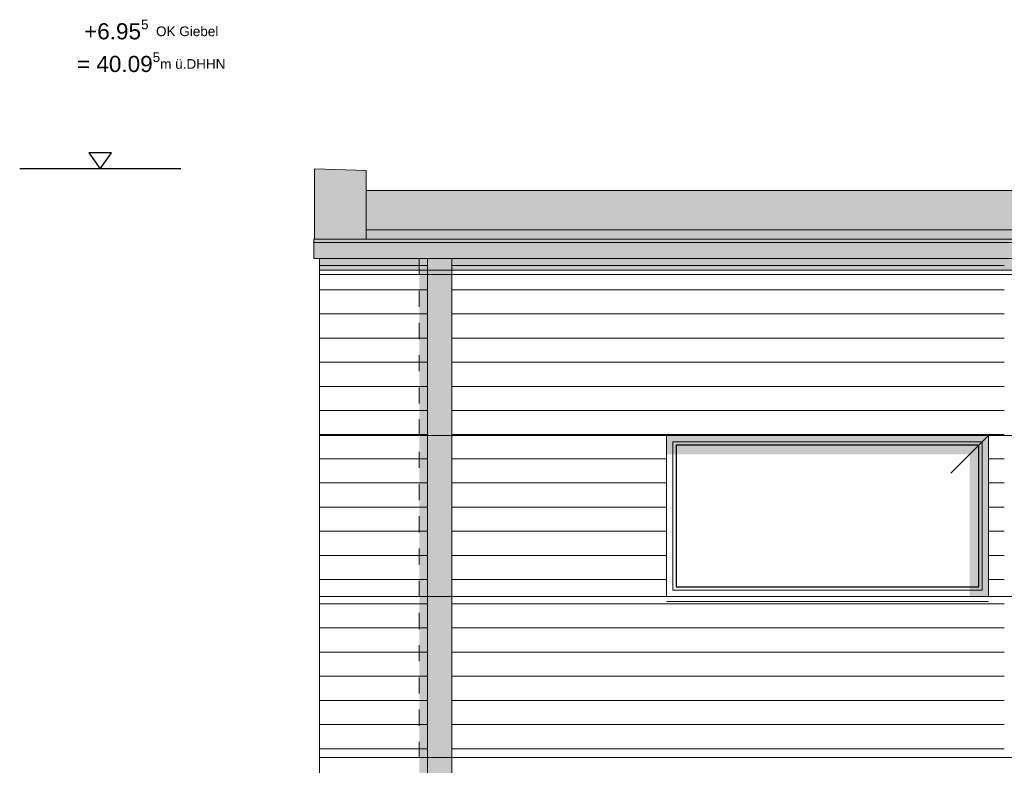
# Model space of a CAD drawing. Header units: metres. Extents: x 1169 to 1496, y -112 to 50.
# Tile 202 of 256: x 1385.09 to 1391.2, y 34.43 to 39.06. Entities that reach past the tile are written whole.
import ezdxf

# ---------------------------------------------------------------- set-up
doc = ezdxf.new("R2010")
doc.units = ezdxf.units.M
doc.header["$XCLIPFRAME"] = 2
doc.linetypes.add('AUSGEZOGEN', pattern=[0])
doc.linetypes.add('PUNKT2_S9', pattern=[0.0015, 0, -0.0015])
for name, color, linetype, lineweight in [('XR$2$Ansicht', 1, 'AUSGEZOGEN', 50), ('XR$2$Filling', 4, 'AUSGEZOGEN', 13), ('XR$2$Maßlinie 1_50', 7, 'AUSGEZOGEN', 25), ('XR$2$STANDARD_1', 7, 'AUSGEZOGEN', 25), ('XR$2$Text 1_100', 3, 'AUSGEZOGEN', 18), ('XR$3$Design', 4, 'AUSGEZOGEN', 13), ('XR$3$Filling', 4, 'AUSGEZOGEN', 13), ('XR$3$Muster', 4, 'AUSGEZOGEN', 13), ('XR$3$STANDARD_1', 7, 'AUSGEZOGEN', 25), ('XR$4$Ansicht', 1, 'AUSGEZOGEN', 50), ('XR$4$Muster', 4, 'AUSGEZOGEN', 13)]:
    doc.layers.add(name, color=color, linetype=linetype, lineweight=lineweight)
doc.styles.add('ARIAL', font='arial.ttf')
picture_1 = doc.add_image_def('image1.tif', size_in_pixel=(512, 512))

# ---------------------------------------------------------------- blocks, each defined once
blk = doc.blocks.new('NSY144')
at = {"color": 0, "linetype": 'ByBlock', "lineweight": -2}
for p, q in [((0.035, 0.05), (-0.035, 0.05)), ((-0.035, 0.05), (0, 0)), ((0, 0), (0.035, 0.05))]:
    blk.add_line(p, q, dxfattribs=at)
blk = doc.blocks.new('MUSTER_1')
at = {"layer": 'XR$2$Filling', "color": 52, "linetype": 'AUSGEZOGEN', "lineweight": 13, "transparency": 33554687}
for p, q in [((1386.9478, 37.53), (1387, 37.53)), ((1387.0001, 37.53), (1387.1, 37.53)), ((1387.1001, 37.53), (1387.2, 37.53)), ((1387.2001, 37.53), (1387.3, 37.53)), ((1387.3001, 37.53), (1387.4, 37.53)), ((1387.4001, 37.53), (1387.5, 37.53)), ((1387.5001, 37.53), (1387.6, 37.53)), ((1387.6001, 37.53), (1387.6193, 37.53)), ((1387.7693, 37.53), (1387.8, 37.53)), ((1387.8001, 37.53), (1387.9, 37.53)), ((1387.9001, 37.53), (1388, 37.53)), ((1388.0001, 37.53), (1388.1, 37.53)), ((1388.1001, 37.53), (1388.2, 37.53)), ((1388.2001, 37.53), (1388.3, 37.53)), ((1388.3001, 37.53), (1388.4, 37.53)), ((1388.4001, 37.53), (1388.5, 37.53)), ((1388.5001, 37.53), (1388.6, 37.53)), ((1388.6001, 37.53), (1388.7, 37.53)), ((1388.7001, 37.53), (1388.8, 37.53)), ((1388.8001, 37.53), (1388.9, 37.53)), ((1388.9001, 37.53), (1389, 37.53)), ((1389.0001, 37.53), (1389.1, 37.53)), ((1389.1001, 37.53), (1389.2, 37.53)), ((1389.2001, 37.53), (1389.3, 37.53)), ((1389.3001, 37.53), (1389.4, 37.53)), ((1389.4001, 37.53), (1389.5, 37.53)), ((1389.5001, 37.53), (1389.6, 37.53)), ((1389.6001, 37.53), (1389.7, 37.53)), ((1389.7001, 37.53), (1389.8, 37.53)), ((1389.8001, 37.53), (1389.9, 37.53)), ((1389.9001, 37.53), (1390, 37.53)), ((1390.0001, 37.53), (1390.1, 37.53)), ((1390.1001, 37.53), (1390.2, 37.53)), ((1390.2001, 37.53), (1390.3, 37.53)), ((1390.3001, 37.53), (1390.4, 37.53)), ((1390.4001, 37.53), (1390.5, 37.53)), ((1390.5001, 37.53), (1390.6, 37.53)), ((1390.6001, 37.53), (1390.7, 37.53)), ((1390.7001, 37.53), (1390.8, 37.53)), ((1390.8001, 37.53), (1390.9, 37.53)), ((1390.9001, 37.53), (1391, 37.53)), ((1391.0001, 37.53), (1391.1, 37.53)), ((1391.1001, 37.53), (1391.2, 37.53)), ((1386.9478, 37.38), (1387, 37.38)), ((1387.0001, 37.38), (1387.1, 37.38)), ((1387.1001, 37.38), (1387.2, 37.38)), ((1387.2001, 37.38), (1387.3, 37.38)), ((1387.3001, 37.38), (1387.4, 37.38)), ((1387.4001, 37.38), (1387.5, 37.38)), ((1387.5001, 37.38), (1387.6, 37.38)), ((1387.6001, 37.38), (1387.6193, 37.38)), ((1387.7693, 37.38), (1387.8, 37.38)), ((1387.8001, 37.38), (1387.9, 37.38)), ((1387.9001, 37.38), (1388, 37.38)), ((1388.1001, 37.38), (1388.2, 37.38)), ((1388.2001, 37.38), (1388.3, 37.38)), ((1388.3001, 37.38), (1388.4, 37.38)), ((1388.4001, 37.38), (1388.5, 37.38)), ((1388.5001, 37.38), (1388.6, 37.38)), ((1388.6001, 37.38), (1388.7, 37.38)), ((1388.7001, 37.38), (1388.8, 37.38)), ((1388.8001, 37.38), (1388.9, 37.38)), ((1388.9001, 37.38), (1389, 37.38)), ((1389.0001, 37.38), (1389.1, 37.38)), ((1389.1001, 37.38), (1389.2, 37.38)), ((1389.2001, 37.38), (1389.3, 37.38)), ((1389.3001, 37.38), (1389.4, 37.38)), ((1389.4001, 37.38), (1389.5, 37.38)), ((1389.5001, 37.38), (1389.6, 37.38)), ((1389.6001, 37.38), (1389.7, 37.38)), ((1389.7001, 37.38), (1389.8, 37.38)), ((1389.8001, 37.38), (1389.9, 37.38)), ((1389.9001, 37.38), (1390, 37.38)), ((1390.0001, 37.38), (1390.1, 37.38)), ((1390.1001, 37.38), (1390.2, 37.38)), ((1390.2001, 37.38), (1390.3, 37.38)), ((1390.3001, 37.38), (1390.4, 37.38)), ((1390.4001, 37.38), (1390.5, 37.38)), ((1390.5001, 37.38), (1390.6, 37.38)), ((1390.6001, 37.38), (1390.7, 37.38)), ((1390.7001, 37.38), (1390.8, 37.38)), ((1390.8001, 37.38), (1390.9, 37.38)), ((1390.9001, 37.38), (1391, 37.38)), ((1391.0001, 37.38), (1391.1, 37.38)), ((1391.1001, 37.38), (1391.2, 37.38)), ((1386.9478, 37.23), (1387, 37.23)), ((1387.0001, 37.23), (1387.1, 37.23)), ((1387.1001, 37.23), (1387.2, 37.23)), ((1387.2001, 37.23), (1387.3, 37.23)), ((1387.3001, 37.23), (1387.4, 37.23)), ((1387.4001, 37.23), (1387.5, 37.23)), ((1387.5001, 37.23), (1387.6, 37.23)), ((1387.6001, 37.23), (1387.6193, 37.23)), ((1387.7693, 37.23), (1387.8, 37.23)), ((1387.8001, 37.23), (1387.9, 37.23)), ((1387.9001, 37.23), (1388, 37.23)), ((1388.0001, 37.23), (1388.1, 37.23)), ((1388.1001, 37.23), (1388.2, 37.23)), ((1388.2001, 37.23), (1388.3, 37.23)), ((1388.3001, 37.23), (1388.4, 37.23)), ((1388.5001, 37.23), (1388.6, 37.23)), ((1388.6001, 37.23), (1388.7, 37.23)), ((1388.7001, 37.23), (1388.8, 37.23)), ((1388.8001, 37.23), (1388.9, 37.23)), ((1388.9001, 37.23), (1389, 37.23)), ((1389.0001, 37.23), (1389.1, 37.23)), ((1389.1001, 37.23), (1389.2, 37.23)), ((1389.2001, 37.23), (1389.3, 37.23)), ((1389.3001, 37.23), (1389.4, 37.23)), ((1389.4001, 37.23), (1389.5, 37.23)), ((1389.5001, 37.23), (1389.6, 37.23)), ((1389.6001, 37.23), (1389.7, 37.23)), ((1389.7001, 37.23), (1389.8, 37.23)), ((1389.8001, 37.23), (1389.9, 37.23)), ((1389.9001, 37.23), (1390, 37.23)), ((1390.0001, 37.23), (1390.1, 37.23)), ((1390.1001, 37.23), (1390.2, 37.23)), ((1390.2001, 37.23), (1390.3, 37.23)), ((1390.3001, 37.23), (1390.4, 37.23)), ((1390.4001, 37.23), (1390.5, 37.23)), ((1390.5001, 37.23), (1390.6, 37.23)), ((1390.6001, 37.23), (1390.7, 37.23)), ((1390.7001, 37.23), (1390.8, 37.23)), ((1390.8001, 37.23), (1390.9, 37.23)), ((1390.9001, 37.23), (1391, 37.23)), ((1391.0001, 37.23), (1391.1, 37.23)), ((1391.1001, 37.23), (1391.2, 37.23)), ((1386.9478, 37.08), (1387, 37.08)), ((1387.0001, 37.08), (1387.1, 37.08)), ((1387.1001, 37.08), (1387.2, 37.08)), ((1387.2001, 37.08), (1387.3, 37.08)), ((1387.3001, 37.08), (1387.4, 37.08)), ((1387.4001, 37.08), (1387.5, 37.08)), ((1387.5001, 37.08), (1387.6, 37.08)), ((1387.6001, 37.08), (1387.6193, 37.08)), ((1387.7693, 37.08), (1387.8, 37.08)), ((1387.8001, 37.08), (1387.9, 37.08)), ((1387.9001, 37.08), (1388, 37.08)), ((1388.0001, 37.08), (1388.1, 37.08)), ((1388.1001, 37.08), (1388.2, 37.08)), ((1388.2001, 37.08), (1388.3, 37.08)), ((1388.3001, 37.08), (1388.4, 37.08)), ((1388.4001, 37.08), (1388.5, 37.08)), ((1388.5001, 37.08), (1388.6, 37.08)), ((1388.6001, 37.08), (1388.7, 37.08)), ((1388.9001, 37.08), (1389, 37.08)), ((1389.0001, 37.08), (1389.1, 37.08)), ((1389.1001, 37.08), (1389.2, 37.08)), ((1389.2001, 37.08), (1389.3, 37.08)), ((1389.3001, 37.08), (1389.4, 37.08)), ((1389.4001, 37.08), (1389.5, 37.08)), ((1389.5001, 37.08), (1389.6, 37.08)), ((1389.6001, 37.08), (1389.7, 37.08)), ((1389.7001, 37.08), (1389.8, 37.08)), ((1389.8001, 37.08), (1389.9, 37.08)), ((1389.9001, 37.08), (1390, 37.08)), ((1390.0001, 37.08), (1390.1, 37.08)), ((1390.1001, 37.08), (1390.2, 37.08)), ((1390.2001, 37.08), (1390.3, 37.08)), ((1390.3001, 37.08), (1390.4, 37.08)), ((1390.4001, 37.08), (1390.5, 37.08)), ((1390.5001, 37.08), (1390.6, 37.08)), ((1390.6001, 37.08), (1390.7, 37.08)), ((1390.7001, 37.08), (1390.8, 37.08)), ((1390.8001, 37.08), (1390.9, 37.08)), ((1390.9001, 37.08), (1391, 37.08)), ((1391.0001, 37.08), (1391.1, 37.08)), ((1391.1001, 37.08), (1391.2, 37.08)), ((1386.9478, 36.93), (1387, 36.93)), ((1387.0001, 36.93), (1387.1, 36.93)), ((1387.1001, 36.93), (1387.2, 36.93)), ((1387.2001, 36.93), (1387.3, 36.93)), ((1387.3001, 36.93), (1387.4, 36.93)), ((1387.4001, 36.93), (1387.5, 36.93)), ((1387.5001, 36.93), (1387.6, 36.93)), ((1387.6001, 36.93), (1387.6193, 36.93)), ((1387.7693, 36.93), (1387.8, 36.93)), ((1387.8001, 36.93), (1387.9, 36.93)), ((1387.9001, 36.93), (1388, 36.93)), ((1388.0001, 36.93), (1388.1, 36.93)), ((1388.1001, 36.93), (1388.2, 36.93)), ((1388.2001, 36.93), (1388.3, 36.93)), ((1388.3001, 36.93), (1388.4, 36.93)), ((1388.4001, 36.93), (1388.5, 36.93)), ((1388.5001, 36.93), (1388.6, 36.93)), ((1388.6001, 36.93), (1388.7, 36.93)), ((1388.7001, 36.93), (1388.8, 36.93)), ((1388.8001, 36.93), (1388.9, 36.93)), ((1388.9001, 36.93), (1389, 36.93)), ((1389.2001, 36.93), (1389.3, 36.93)), ((1389.3001, 36.93), (1389.4, 36.93)), ((1389.4001, 36.93), (1389.5, 36.93)), ((1389.5001, 36.93), (1389.6, 36.93)), ((1389.6001, 36.93), (1389.7, 36.93)), ((1389.7001, 36.93), (1389.8, 36.93)), ((1389.8001, 36.93), (1389.9, 36.93)), ((1389.9001, 36.93), (1390, 36.93)), ((1390.0001, 36.93), (1390.1, 36.93)), ((1390.1001, 36.93), (1390.2, 36.93)), ((1390.2001, 36.93), (1390.3, 36.93)), ((1390.3001, 36.93), (1390.4, 36.93)), ((1390.4001, 36.93), (1390.5, 36.93)), ((1390.5001, 36.93), (1390.6, 36.93)), ((1390.6001, 36.93), (1390.7, 36.93)), ((1390.7001, 36.93), (1390.8, 36.93)), ((1390.8001, 36.93), (1390.9, 36.93)), ((1390.9001, 36.93), (1391, 36.93)), ((1391.0001, 36.93), (1391.1, 36.93)), ((1391.1001, 36.93), (1391.2, 36.93)), ((1386.9478, 36.78), (1387, 36.78)), ((1387.0001, 36.78), (1387.1, 36.78)), ((1387.1001, 36.78), (1387.2, 36.78)), ((1387.2001, 36.78), (1387.3, 36.78)), ((1387.3001, 36.78), (1387.4, 36.78)), ((1387.4001, 36.78), (1387.5, 36.78)), ((1387.5001, 36.78), (1387.6, 36.78)), ((1387.6001, 36.78), (1387.6193, 36.78)), ((1387.7693, 36.78), (1387.8, 36.78)), ((1387.8001, 36.78), (1387.9, 36.78)), ((1387.9001, 36.78), (1388, 36.78)), ((1388.0001, 36.78), (1388.1, 36.78)), ((1388.1001, 36.78), (1388.2, 36.78)), ((1388.2001, 36.78), (1388.3, 36.78)), ((1388.3001, 36.78), (1388.4, 36.78)), ((1388.4001, 36.78), (1388.5, 36.78)), ((1388.5001, 36.78), (1388.6, 36.78)), ((1388.6001, 36.78), (1388.7, 36.78)), ((1388.7001, 36.78), (1388.8, 36.78)), ((1388.8001, 36.78), (1388.9, 36.78)), ((1388.9001, 36.78), (1389, 36.78)), ((1389.0001, 36.78), (1389.1, 36.78)), ((1389.1001, 36.78), (1389.2, 36.78)), ((1389.2001, 36.78), (1389.3, 36.78)), ((1389.3001, 36.78), (1389.4, 36.78)), ((1389.6001, 36.78), (1389.7, 36.78)), ((1389.7001, 36.78), (1389.8, 36.78)), ((1389.8001, 36.78), (1389.9, 36.78)), ((1389.9001, 36.78), (1390, 36.78)), ((1390.0001, 36.78), (1390.1, 36.78)), ((1390.1001, 36.78), (1390.2, 36.78)), ((1390.2001, 36.78), (1390.3, 36.78)), ((1390.3001, 36.78), (1390.4, 36.78)), ((1390.4001, 36.78), (1390.5, 36.78)), ((1390.5001, 36.78), (1390.6, 36.78)), ((1390.6001, 36.78), (1390.7, 36.78)), ((1390.7001, 36.78), (1390.8, 36.78)), ((1390.8001, 36.78), (1390.9, 36.78)), ((1390.9001, 36.78), (1391, 36.78)), ((1391.0001, 36.78), (1391.1, 36.78)), ((1391.1001, 36.78), (1391.2, 36.78)), ((1386.9478, 36.63), (1387, 36.63)), ((1387.0001, 36.63), (1387.1, 36.63)), ((1387.1001, 36.63), (1387.2, 36.63)), ((1387.2001, 36.63), (1387.3, 36.63)), ((1387.3001, 36.63), (1387.4, 36.63)), ((1387.4001, 36.63), (1387.5, 36.63)), ((1387.5001, 36.63), (1387.6, 36.63)), ((1387.6001, 36.63), (1387.6193, 36.63)), ((1387.7693, 36.63), (1387.8, 36.63)), ((1387.8001, 36.63), (1387.9, 36.63)), ((1387.9001, 36.63), (1388, 36.63)), ((1388.0001, 36.63), (1388.1, 36.63)), ((1388.1001, 36.63), (1388.2, 36.63)), ((1388.2001, 36.63), (1388.3, 36.63)), ((1388.3001, 36.63), (1388.4, 36.63)), ((1388.4001, 36.63), (1388.5, 36.63)), ((1388.5001, 36.63), (1388.6, 36.63)), ((1388.6001, 36.63), (1388.7, 36.63)), ((1388.7001, 36.63), (1388.8, 36.63)), ((1388.8001, 36.63), (1388.9, 36.63)), ((1388.9001, 36.63), (1389, 36.63)), ((1389.0001, 36.63), (1389.1, 36.63)), ((1389.1001, 36.63), (1389.2, 36.63)), ((1389.2001, 36.63), (1389.3, 36.63)), ((1389.3001, 36.63), (1389.4, 36.63)), ((1389.4001, 36.63), (1389.5, 36.63)), ((1389.5001, 36.63), (1389.6, 36.63)), ((1389.6001, 36.63), (1389.7, 36.63)), ((1389.9001, 36.63), (1390, 36.63)), ((1390.0001, 36.63), (1390.1, 36.63)), ((1390.1001, 36.63), (1390.2, 36.63)), ((1390.2001, 36.63), (1390.3, 36.63)), ((1390.3001, 36.63), (1390.4, 36.63)), ((1390.4001, 36.63), (1390.5, 36.63)), ((1390.5001, 36.63), (1390.6, 36.63)), ((1390.6001, 36.63), (1390.7, 36.63)), ((1390.7001, 36.63), (1390.8, 36.63)), ((1390.8001, 36.63), (1390.9, 36.63)), ((1390.9001, 36.63), (1391, 36.63)), ((1391.0001, 36.63), (1391.1, 36.63)), ((1391.1001, 36.63), (1391.2, 36.63)), ((1386.9478, 36.48), (1387, 36.48)), ((1387.0001, 36.48), (1387.1, 36.48)), ((1387.1001, 36.48), (1387.2, 36.48)), ((1387.2001, 36.48), (1387.3, 36.48)), ((1387.3001, 36.48), (1387.4, 36.48)), ((1387.4001, 36.48), (1387.5, 36.48)), ((1387.5001, 36.48), (1387.6, 36.48)), ((1387.6001, 36.48), (1387.6193, 36.48)), ((1387.7693, 36.48), (1387.8, 36.48)), ((1387.8001, 36.48), (1387.9, 36.48)), ((1387.9001, 36.48), (1388, 36.48)), ((1388.0001, 36.48), (1388.1, 36.48)), ((1388.1001, 36.48), (1388.2, 36.48)), ((1388.2001, 36.48), (1388.3, 36.48)), ((1388.3001, 36.48), (1388.4, 36.48)), ((1388.4001, 36.48), (1388.5, 36.48)), ((1388.5001, 36.48), (1388.6, 36.48)), ((1388.6001, 36.48), (1388.7, 36.48)), ((1388.7001, 36.48), (1388.8, 36.48)), ((1388.8001, 36.48), (1388.9, 36.48)), ((1388.9001, 36.48), (1389, 36.48)), ((1389.0001, 36.48), (1389.1, 36.48)), ((1389.1001, 36.48), (1389.2, 36.48)), ((1389.2001, 36.48), (1389.3, 36.48)), ((1389.3001, 36.48), (1389.4, 36.48)), ((1389.4001, 36.48), (1389.5, 36.48)), ((1389.5001, 36.48), (1389.6, 36.48)), ((1389.6001, 36.48), (1389.7, 36.48)), ((1389.7001, 36.48), (1389.8, 36.48)), ((1389.8001, 36.48), (1389.9, 36.48)), ((1389.9001, 36.48), (1390, 36.48)), ((1390.0001, 36.48), (1390.1, 36.48)), ((1390.3001, 36.48), (1390.4, 36.48)), ((1390.4001, 36.48), (1390.5, 36.48)), ((1390.5001, 36.48), (1390.6, 36.48)), ((1390.6001, 36.48), (1390.7, 36.48)), ((1390.7001, 36.48), (1390.8, 36.48)), ((1390.8001, 36.48), (1390.9, 36.48)), ((1390.9001, 36.48), (1391, 36.48)), ((1391.0001, 36.48), (1391.1, 36.48)), ((1391.1001, 36.48), (1391.2, 36.48)), ((1386.9478, 36.33), (1387, 36.33)), ((1387.0001, 36.33), (1387.1, 36.33)), ((1387.1001, 36.33), (1387.2, 36.33)), ((1387.2001, 36.33), (1387.3, 36.33)), ((1387.3001, 36.33), (1387.4, 36.33)), ((1387.4001, 36.33), (1387.5, 36.33)), ((1387.5001, 36.33), (1387.6, 36.33)), ((1387.6001, 36.33), (1387.6193, 36.33)), ((1387.7693, 36.33), (1387.8, 36.33)), ((1387.8001, 36.33), (1387.9, 36.33)), ((1387.9001, 36.33), (1388, 36.33)), ((1388.0001, 36.33), (1388.1, 36.33)), ((1388.1001, 36.33), (1388.2, 36.33)), ((1388.2001, 36.33), (1388.3, 36.33)), ((1388.3001, 36.33), (1388.4, 36.33)), ((1388.4001, 36.33), (1388.5, 36.33)), ((1388.5001, 36.33), (1388.6, 36.33)), ((1388.6001, 36.33), (1388.7, 36.33)), ((1388.7001, 36.33), (1388.8, 36.33)), ((1388.8001, 36.33), (1388.9, 36.33)), ((1388.9001, 36.33), (1389, 36.33)), ((1389.0001, 36.33), (1389.1, 36.33)), ((1389.1001, 36.33), (1389.1028, 36.33)), ((1391.1028, 36.33), (1391.2, 36.33)), ((1386.9478, 36.18), (1387, 36.18)), ((1387.0001, 36.18), (1387.1, 36.18)), ((1387.1001, 36.18), (1387.2, 36.18)), ((1387.2001, 36.18), (1387.3, 36.18)), ((1387.3001, 36.18), (1387.4, 36.18)), ((1387.4001, 36.18), (1387.5, 36.18)), ((1387.5001, 36.18), (1387.6, 36.18)), ((1387.6001, 36.18), (1387.6193, 36.18)), ((1387.7693, 36.18), (1387.8, 36.18)), ((1387.8001, 36.18), (1387.9, 36.18)), ((1387.9001, 36.18), (1388, 36.18)), ((1388.0001, 36.18), (1388.1, 36.18)), ((1388.1001, 36.18), (1388.2, 36.18)), ((1388.2001, 36.18), (1388.3, 36.18)), ((1388.3001, 36.18), (1388.4, 36.18)), ((1388.4001, 36.18), (1388.5, 36.18)), ((1388.5001, 36.18), (1388.6, 36.18)), ((1388.6001, 36.18), (1388.7, 36.18)), ((1388.7001, 36.18), (1388.8, 36.18)), ((1388.8001, 36.18), (1388.9, 36.18)), ((1388.9001, 36.18), (1389, 36.18)), ((1389.0001, 36.18), (1389.1, 36.18)), ((1389.1001, 36.18), (1389.1028, 36.18)), ((1391.1028, 36.18), (1391.2, 36.18)), ((1386.9478, 36.03), (1387, 36.03)), ((1387.0001, 36.03), (1387.1, 36.03)), ((1387.1001, 36.03), (1387.2, 36.03)), ((1387.2001, 36.03), (1387.3, 36.03)), ((1387.3001, 36.03), (1387.4, 36.03)), ((1387.4001, 36.03), (1387.5, 36.03)), ((1387.5001, 36.03), (1387.6, 36.03)), ((1387.6001, 36.03), (1387.6193, 36.03)), ((1387.7693, 36.03), (1387.8, 36.03)), ((1387.8001, 36.03), (1387.9, 36.03)), ((1387.9001, 36.03), (1388, 36.03)), ((1388.0001, 36.03), (1388.1, 36.03)), ((1388.1001, 36.03), (1388.2, 36.03)), ((1388.2001, 36.03), (1388.3, 36.03)), ((1388.3001, 36.03), (1388.4, 36.03)), ((1388.4001, 36.03), (1388.5, 36.03)), ((1388.5001, 36.03), (1388.6, 36.03)), ((1388.6001, 36.03), (1388.7, 36.03)), ((1388.7001, 36.03), (1388.8, 36.03)), ((1388.8001, 36.03), (1388.9, 36.03)), ((1388.9001, 36.03), (1389, 36.03)), ((1389.0001, 36.03), (1389.1, 36.03)), ((1389.1001, 36.03), (1389.1028, 36.03)), ((1386.9478, 35.88), (1387, 35.88)), ((1387.0001, 35.88), (1387.1, 35.88)), ((1387.1001, 35.88), (1387.2, 35.88)), ((1387.2001, 35.88), (1387.3, 35.88)), ((1387.3001, 35.88), (1387.4, 35.88)), ((1387.4001, 35.88), (1387.5, 35.88)), ((1387.5001, 35.88), (1387.6, 35.88)), ((1387.6001, 35.88), (1387.6193, 35.88)), ((1387.7693, 35.88), (1387.8, 35.88)), ((1387.8001, 35.88), (1387.9, 35.88)), ((1387.9001, 35.88), (1388, 35.88)), ((1388.0001, 35.88), (1388.1, 35.88)), ((1388.1001, 35.88), (1388.2, 35.88)), ((1388.2001, 35.88), (1388.3, 35.88)), ((1388.3001, 35.88), (1388.4, 35.88)), ((1388.4001, 35.88), (1388.5, 35.88)), ((1388.5001, 35.88), (1388.6, 35.88)), ((1388.6001, 35.88), (1388.7, 35.88)), ((1388.7001, 35.88), (1388.8, 35.88)), ((1388.8001, 35.88), (1388.9, 35.88)), ((1388.9001, 35.88), (1389, 35.88)), ((1389.0001, 35.88), (1389.1, 35.88)), ((1389.1001, 35.88), (1389.1028, 35.88)), ((1391.1028, 35.88), (1391.2, 35.88)), ((1386.9478, 35.73), (1387, 35.73)), ((1387.0001, 35.73), (1387.1, 35.73)), ((1387.1001, 35.73), (1387.2, 35.73)), ((1387.2001, 35.73), (1387.3, 35.73)), ((1387.3001, 35.73), (1387.4, 35.73)), ((1387.4001, 35.73), (1387.5, 35.73)), ((1387.5001, 35.73), (1387.6, 35.73)), ((1387.6001, 35.73), (1387.6193, 35.73)), ((1387.7693, 35.73), (1387.8, 35.73)), ((1387.8001, 35.73), (1387.9, 35.73)), ((1387.9001, 35.73), (1388, 35.73)), ((1388.0001, 35.73), (1388.1, 35.73)), ((1388.1001, 35.73), (1388.2, 35.73)), ((1388.2001, 35.73), (1388.3, 35.73)), ((1388.3001, 35.73), (1388.4, 35.73)), ((1388.4001, 35.73), (1388.5, 35.73)), ((1388.5001, 35.73), (1388.6, 35.73)), ((1388.6001, 35.73), (1388.7, 35.73)), ((1388.7001, 35.73), (1388.8, 35.73)), ((1388.8001, 35.73), (1388.9, 35.73)), ((1388.9001, 35.73), (1389, 35.73)), ((1389.0001, 35.73), (1389.1, 35.73)), ((1389.1001, 35.73), (1389.1028, 35.73)), ((1391.1028, 35.73), (1391.2, 35.73)), ((1386.9478, 35.58), (1387, 35.58)), ((1387.0001, 35.58), (1387.1, 35.58)), ((1387.1001, 35.58), (1387.2, 35.58)), ((1387.2001, 35.58), (1387.3, 35.58)), ((1387.3001, 35.58), (1387.4, 35.58)), ((1387.4001, 35.58), (1387.5, 35.58)), ((1387.5001, 35.58), (1387.6, 35.58)), ((1387.6001, 35.58), (1387.6193, 35.58)), ((1387.7693, 35.58), (1387.8, 35.58)), ((1387.8001, 35.58), (1387.9, 35.58)), ((1387.9001, 35.58), (1388, 35.58)), ((1388.0001, 35.58), (1388.1, 35.58)), ((1388.1001, 35.58), (1388.2, 35.58)), ((1388.2001, 35.58), (1388.3, 35.58)), ((1388.3001, 35.58), (1388.4, 35.58)), ((1388.4001, 35.58), (1388.5, 35.58)), ((1388.5001, 35.58), (1388.6, 35.58)), ((1388.6001, 35.58), (1388.7, 35.58)), ((1388.7001, 35.58), (1388.8, 35.58)), ((1388.8001, 35.58), (1388.9, 35.58)), ((1388.9001, 35.58), (1389, 35.58)), ((1389.0001, 35.58), (1389.1, 35.58)), ((1389.1001, 35.58), (1389.1028, 35.58)), ((1391.1028, 35.58), (1391.2, 35.58)), ((1386.9478, 35.43), (1387, 35.43)), ((1387.0001, 35.43), (1387.1, 35.43)), ((1387.1001, 35.43), (1387.2, 35.43)), ((1387.2001, 35.43), (1387.3, 35.43)), ((1387.3001, 35.43), (1387.4, 35.43)), ((1387.4001, 35.43), (1387.5, 35.43)), ((1387.5001, 35.43), (1387.6, 35.43)), ((1387.6001, 35.43), (1387.6193, 35.43)), ((1387.7693, 35.43), (1387.8, 35.43)), ((1387.8001, 35.43), (1387.9, 35.43)), ((1387.9001, 35.43), (1388, 35.43)), ((1388.0001, 35.43), (1388.1, 35.43)), ((1388.1001, 35.43), (1388.2, 35.43)), ((1388.2001, 35.43), (1388.3, 35.43)), ((1388.3001, 35.43), (1388.4, 35.43)), ((1388.4001, 35.43), (1388.5, 35.43)), ((1388.5001, 35.43), (1388.6, 35.43)), ((1388.6001, 35.43), (1388.7, 35.43)), ((1388.7001, 35.43), (1388.8, 35.43)), ((1388.8001, 35.43), (1388.9, 35.43)), ((1388.9001, 35.43), (1389, 35.43)), ((1389.0001, 35.43), (1389.1, 35.43)), ((1389.1001, 35.43), (1389.2, 35.43)), ((1389.2001, 35.43), (1389.3, 35.43)), ((1389.3001, 35.43), (1389.4, 35.43)), ((1389.4001, 35.43), (1389.5, 35.43)), ((1389.5001, 35.43), (1389.6, 35.43)), ((1389.6001, 35.43), (1389.7, 35.43)), ((1389.7001, 35.43), (1389.8, 35.43)), ((1389.8001, 35.43), (1389.9, 35.43)), ((1389.9001, 35.43), (1390, 35.43)), ((1390.0001, 35.43), (1390.1, 35.43)), ((1390.1001, 35.43), (1390.2, 35.43)), ((1390.2001, 35.43), (1390.3, 35.43)), ((1390.3001, 35.43), (1390.4, 35.43)), ((1390.4001, 35.43), (1390.5, 35.43)), ((1390.5001, 35.43), (1390.6, 35.43)), ((1390.6001, 35.43), (1390.7, 35.43)), ((1390.7001, 35.43), (1390.8, 35.43)), ((1390.8001, 35.43), (1390.9, 35.43)), ((1390.9001, 35.43), (1391, 35.43)), ((1391.0001, 35.43), (1391.1, 35.43)), ((1391.1001, 35.43), (1391.2, 35.43)), ((1386.9478, 35.28), (1387, 35.28)), ((1387.0001, 35.28), (1387.1, 35.28)), ((1387.1001, 35.28), (1387.2, 35.28)), ((1387.2001, 35.28), (1387.3, 35.28)), ((1387.3001, 35.28), (1387.4, 35.28)), ((1387.4001, 35.28), (1387.5, 35.28)), ((1387.5001, 35.28), (1387.6, 35.28)), ((1387.6001, 35.28), (1387.6193, 35.28)), ((1387.7693, 35.28), (1387.8, 35.28)), ((1387.8001, 35.28), (1387.9, 35.28)), ((1387.9001, 35.28), (1388, 35.28)), ((1388.0001, 35.28), (1388.1, 35.28)), ((1388.1001, 35.28), (1388.2, 35.28)), ((1388.2001, 35.28), (1388.3, 35.28)), ((1388.3001, 35.28), (1388.4, 35.28)), ((1388.4001, 35.28), (1388.5, 35.28)), ((1388.5001, 35.28), (1388.6, 35.28)), ((1388.6001, 35.28), (1388.7, 35.28)), ((1388.7001, 35.28), (1388.8, 35.28)), ((1388.8001, 35.28), (1388.9, 35.28)), ((1388.9001, 35.28), (1389, 35.28)), ((1389.0001, 35.28), (1389.1, 35.28)), ((1389.1001, 35.28), (1389.2, 35.28)), ((1389.2001, 35.28), (1389.3, 35.28)), ((1389.3001, 35.28), (1389.4, 35.28)), ((1389.4001, 35.28), (1389.5, 35.28)), ((1389.5001, 35.28), (1389.6, 35.28)), ((1389.6001, 35.28), (1389.7, 35.28)), ((1389.7001, 35.28), (1389.8, 35.28)), ((1389.8001, 35.28), (1389.9, 35.28)), ((1389.9001, 35.28), (1390, 35.28)), ((1390.0001, 35.28), (1390.1, 35.28)), ((1390.1001, 35.28), (1390.2, 35.28)), ((1390.2001, 35.28), (1390.3, 35.28)), ((1390.3001, 35.28), (1390.4, 35.28)), ((1390.4001, 35.28), (1390.5, 35.28)), ((1390.5001, 35.28), (1390.6, 35.28)), ((1390.6001, 35.28), (1390.7, 35.28)), ((1390.7001, 35.28), (1390.8, 35.28)), ((1390.8001, 35.28), (1390.9, 35.28)), ((1390.9001, 35.28), (1391, 35.28)), ((1391.0001, 35.28), (1391.1, 35.28)), ((1391.1001, 35.28), (1391.2, 35.28)), ((1386.9478, 35.13), (1387, 35.13)), ((1387.0001, 35.13), (1387.1, 35.13)), ((1387.1001, 35.13), (1387.2, 35.13)), ((1387.2001, 35.13), (1387.3, 35.13)), ((1387.3001, 35.13), (1387.4, 35.13)), ((1387.4001, 35.13), (1387.5, 35.13)), ((1387.5001, 35.13), (1387.6, 35.13)), ((1387.6001, 35.13), (1387.6193, 35.13)), ((1387.7693, 35.13), (1387.8, 35.13)), ((1387.8001, 35.13), (1387.9, 35.13)), ((1387.9001, 35.13), (1388, 35.13)), ((1388.0001, 35.13), (1388.1, 35.13)), ((1388.1001, 35.13), (1388.2, 35.13)), ((1388.2001, 35.13), (1388.3, 35.13)), ((1388.3001, 35.13), (1388.4, 35.13)), ((1388.4001, 35.13), (1388.5, 35.13)), ((1388.5001, 35.13), (1388.6, 35.13)), ((1388.6001, 35.13), (1388.7, 35.13)), ((1388.7001, 35.13), (1388.8, 35.13)), ((1388.8001, 35.13), (1388.9, 35.13)), ((1388.9001, 35.13), (1389, 35.13)), ((1389.0001, 35.13), (1389.1, 35.13)), ((1389.1001, 35.13), (1389.2, 35.13)), ((1389.2001, 35.13), (1389.3, 35.13)), ((1389.3001, 35.13), (1389.4, 35.13)), ((1389.4001, 35.13), (1389.5, 35.13)), ((1389.5001, 35.13), (1389.6, 35.13)), ((1389.6001, 35.13), (1389.7, 35.13)), ((1389.7001, 35.13), (1389.8, 35.13)), ((1389.8001, 35.13), (1389.9, 35.13)), ((1389.9001, 35.13), (1390, 35.13)), ((1390.0001, 35.13), (1390.1, 35.13)), ((1390.1001, 35.13), (1390.2, 35.13)), ((1390.2001, 35.13), (1390.3, 35.13)), ((1390.3001, 35.13), (1390.4, 35.13)), ((1390.4001, 35.13), (1390.5, 35.13)), ((1390.5001, 35.13), (1390.6, 35.13)), ((1390.6001, 35.13), (1390.7, 35.13)), ((1390.7001, 35.13), (1390.8, 35.13)), ((1390.8001, 35.13), (1390.9, 35.13)), ((1390.9001, 35.13), (1391, 35.13)), ((1391.0001, 35.13), (1391.1, 35.13)), ((1391.1001, 35.13), (1391.2, 35.13)), ((1386.9478, 34.98), (1387, 34.98)), ((1387.0001, 34.98), (1387.1, 34.98)), ((1387.1001, 34.98), (1387.2, 34.98)), ((1387.2001, 34.98), (1387.3, 34.98)), ((1387.3001, 34.98), (1387.4, 34.98)), ((1387.4001, 34.98), (1387.5, 34.98)), ((1387.5001, 34.98), (1387.6, 34.98)), ((1387.6001, 34.98), (1387.6193, 34.98)), ((1387.7693, 34.98), (1387.8, 34.98)), ((1387.8001, 34.98), (1387.9, 34.98)), ((1387.9001, 34.98), (1388, 34.98)), ((1388.0001, 34.98), (1388.1, 34.98)), ((1388.1001, 34.98), (1388.2, 34.98)), ((1388.2001, 34.98), (1388.3, 34.98)), ((1388.3001, 34.98), (1388.4, 34.98)), ((1388.4001, 34.98), (1388.5, 34.98)), ((1388.5001, 34.98), (1388.6, 34.98)), ((1388.6001, 34.98), (1388.7, 34.98)), ((1388.7001, 34.98), (1388.8, 34.98)), ((1388.8001, 34.98), (1388.9, 34.98)), ((1388.9001, 34.98), (1389, 34.98)), ((1389.0001, 34.98), (1389.1, 34.98)), ((1389.1001, 34.98), (1389.2, 34.98)), ((1389.2001, 34.98), (1389.3, 34.98)), ((1389.3001, 34.98), (1389.4, 34.98)), ((1389.4001, 34.98), (1389.5, 34.98)), ((1389.5001, 34.98), (1389.6, 34.98)), ((1389.6001, 34.98), (1389.7, 34.98)), ((1389.7001, 34.98), (1389.8, 34.98)), ((1389.8001, 34.98), (1389.9, 34.98)), ((1389.9001, 34.98), (1390, 34.98)), ((1390.0001, 34.98), (1390.1, 34.98)), ((1390.1001, 34.98), (1390.2, 34.98)), ((1390.2001, 34.98), (1390.3, 34.98)), ((1390.3001, 34.98), (1390.4, 34.98)), ((1390.4001, 34.98), (1390.5, 34.98)), ((1390.5001, 34.98), (1390.6, 34.98)), ((1390.6001, 34.98), (1390.7, 34.98)), ((1390.7001, 34.98), (1390.8, 34.98)), ((1390.8001, 34.98), (1390.9, 34.98)), ((1390.9001, 34.98), (1391, 34.98)), ((1391.0001, 34.98), (1391.1, 34.98)), ((1391.1001, 34.98), (1391.2, 34.98)), ((1386.9478, 34.83), (1387, 34.83)), ((1387.0001, 34.83), (1387.1, 34.83)), ((1387.1001, 34.83), (1387.2, 34.83)), ((1387.2001, 34.83), (1387.3, 34.83)), ((1387.3001, 34.83), (1387.4, 34.83)), ((1387.4001, 34.83), (1387.5, 34.83)), ((1387.5001, 34.83), (1387.6, 34.83)), ((1387.6001, 34.83), (1387.6193, 34.83)), ((1387.7693, 34.83), (1387.8, 34.83)), ((1387.8001, 34.83), (1387.9, 34.83)), ((1387.9001, 34.83), (1388, 34.83)), ((1388.0001, 34.83), (1388.1, 34.83)), ((1388.1001, 34.83), (1388.2, 34.83)), ((1388.2001, 34.83), (1388.3, 34.83)), ((1388.3001, 34.83), (1388.4, 34.83)), ((1388.4001, 34.83), (1388.5, 34.83)), ((1388.5001, 34.83), (1388.6, 34.83)), ((1388.6001, 34.83), (1388.7, 34.83)), ((1388.7001, 34.83), (1388.8, 34.83)), ((1388.8001, 34.83), (1388.9, 34.83)), ((1388.9001, 34.83), (1389, 34.83)), ((1389.0001, 34.83), (1389.1, 34.83)), ((1389.1001, 34.83), (1389.2, 34.83)), ((1389.2001, 34.83), (1389.3, 34.83)), ((1389.3001, 34.83), (1389.4, 34.83)), ((1389.4001, 34.83), (1389.5, 34.83)), ((1389.5001, 34.83), (1389.6, 34.83)), ((1389.6001, 34.83), (1389.7, 34.83)), ((1389.7001, 34.83), (1389.8, 34.83)), ((1389.8001, 34.83), (1389.9, 34.83)), ((1389.9001, 34.83), (1390, 34.83)), ((1390.0001, 34.83), (1390.1, 34.83)), ((1390.1001, 34.83), (1390.2, 34.83)), ((1390.2001, 34.83), (1390.3, 34.83)), ((1390.3001, 34.83), (1390.4, 34.83)), ((1390.4001, 34.83), (1390.5, 34.83)), ((1390.5001, 34.83), (1390.6, 34.83)), ((1390.6001, 34.83), (1390.7, 34.83)), ((1390.7001, 34.83), (1390.8, 34.83)), ((1390.8001, 34.83), (1390.9, 34.83)), ((1390.9001, 34.83), (1391, 34.83)), ((1391.0001, 34.83), (1391.1, 34.83)), ((1391.1001, 34.83), (1391.2, 34.83)), ((1386.9478, 34.68), (1387, 34.68)), ((1387.0001, 34.68), (1387.1, 34.68)), ((1387.1001, 34.68), (1387.2, 34.68)), ((1387.2001, 34.68), (1387.3, 34.68)), ((1387.3001, 34.68), (1387.4, 34.68)), ((1387.4001, 34.68), (1387.5, 34.68)), ((1387.5001, 34.68), (1387.6, 34.68)), ((1387.6001, 34.68), (1387.6193, 34.68)), ((1387.7693, 34.68), (1387.8, 34.68)), ((1387.8001, 34.68), (1387.9, 34.68)), ((1387.9001, 34.68), (1388, 34.68)), ((1388.0001, 34.68), (1388.1, 34.68)), ((1388.1001, 34.68), (1388.2, 34.68)), ((1388.2001, 34.68), (1388.3, 34.68)), ((1388.3001, 34.68), (1388.4, 34.68)), ((1388.4001, 34.68), (1388.5, 34.68)), ((1388.5001, 34.68), (1388.6, 34.68)), ((1388.6001, 34.68), (1388.7, 34.68)), ((1388.7001, 34.68), (1388.8, 34.68)), ((1388.8001, 34.68), (1388.9, 34.68)), ((1388.9001, 34.68), (1389, 34.68)), ((1389.0001, 34.68), (1389.1, 34.68)), ((1389.1001, 34.68), (1389.2, 34.68)), ((1389.2001, 34.68), (1389.3, 34.68)), ((1389.3001, 34.68), (1389.4, 34.68)), ((1389.4001, 34.68), (1389.5, 34.68)), ((1389.5001, 34.68), (1389.6, 34.68)), ((1389.6001, 34.68), (1389.7, 34.68)), ((1389.7001, 34.68), (1389.8, 34.68)), ((1389.8001, 34.68), (1389.9, 34.68)), ((1389.9001, 34.68), (1390, 34.68)), ((1390.0001, 34.68), (1390.1, 34.68)), ((1390.1001, 34.68), (1390.2, 34.68)), ((1390.2001, 34.68), (1390.3, 34.68)), ((1390.3001, 34.68), (1390.4, 34.68)), ((1390.4001, 34.68), (1390.5, 34.68)), ((1390.5001, 34.68), (1390.6, 34.68)), ((1390.6001, 34.68), (1390.7, 34.68)), ((1390.7001, 34.68), (1390.8, 34.68)), ((1390.8001, 34.68), (1390.9, 34.68)), ((1390.9001, 34.68), (1391, 34.68)), ((1391.0001, 34.68), (1391.1, 34.68)), ((1391.1001, 34.68), (1391.2, 34.68)), ((1386.9478, 34.53), (1387, 34.53)), ((1387.0001, 34.53), (1387.1, 34.53)), ((1387.1001, 34.53), (1387.2, 34.53)), ((1387.2001, 34.53), (1387.3, 34.53)), ((1387.3001, 34.53), (1387.4, 34.53)), ((1387.4001, 34.53), (1387.5, 34.53)), ((1387.5001, 34.53), (1387.6, 34.53)), ((1387.6001, 34.53), (1387.6193, 34.53)), ((1387.7693, 34.53), (1387.8, 34.53)), ((1387.8001, 34.53), (1387.9, 34.53)), ((1387.9001, 34.53), (1388, 34.53)), ((1388.0001, 34.53), (1388.1, 34.53)), ((1388.1001, 34.53), (1388.2, 34.53)), ((1388.2001, 34.53), (1388.3, 34.53)), ((1388.3001, 34.53), (1388.4, 34.53)), ((1388.4001, 34.53), (1388.5, 34.53)), ((1388.5001, 34.53), (1388.6, 34.53)), ((1388.6001, 34.53), (1388.7, 34.53)), ((1388.7001, 34.53), (1388.8, 34.53)), ((1388.8001, 34.53), (1388.9, 34.53)), ((1388.9001, 34.53), (1389, 34.53)), ((1389.0001, 34.53), (1389.1, 34.53)), ((1389.1001, 34.53), (1389.2, 34.53)), ((1389.2001, 34.53), (1389.3, 34.53)), ((1389.3001, 34.53), (1389.4, 34.53)), ((1389.4001, 34.53), (1389.5, 34.53)), ((1389.5001, 34.53), (1389.6, 34.53)), ((1389.6001, 34.53), (1389.7, 34.53)), ((1389.7001, 34.53), (1389.8, 34.53)), ((1389.8001, 34.53), (1389.9, 34.53)), ((1389.9001, 34.53), (1390, 34.53)), ((1390.0001, 34.53), (1390.1, 34.53)), ((1390.1001, 34.53), (1390.2, 34.53)), ((1390.2001, 34.53), (1390.3, 34.53)), ((1390.3001, 34.53), (1390.4, 34.53)), ((1390.4001, 34.53), (1390.5, 34.53)), ((1390.5001, 34.53), (1390.6, 34.53)), ((1390.6001, 34.53), (1390.7, 34.53)), ((1390.7001, 34.53), (1390.8, 34.53)), ((1390.8001, 34.53), (1390.9, 34.53)), ((1390.9001, 34.53), (1391, 34.53)), ((1391.0001, 34.53), (1391.1, 34.53)), ((1391.1001, 34.53), (1391.2, 34.53))]:
    blk.add_line(p, q, dxfattribs=at)
for points in [[(1388.0001, 37.38), (1388.0601, 37.38), (1388.0601, 37.38), (1388.0841, 37.38), (1388.0841, 37.38), (1388.1, 37.38)], [(1388.4001, 37.23), (1388.4025, 37.23), (1388.4025, 37.23), (1388.445, 37.23), (1388.445, 37.23), (1388.5, 37.23)], [(1388.7001, 37.08), (1388.7448, 37.08), (1388.7448, 37.08), (1388.8, 37.08)], [(1388.8001, 37.08), (1388.806, 37.08), (1388.806, 37.08), (1388.9, 37.08)], [(1389.0001, 36.93), (1389.0871, 36.93), (1389.0871, 36.93), (1389.1, 36.93)], [(1389.1001, 36.93), (1389.1669, 36.93), (1389.1669, 36.93), (1389.2, 36.93)], [(1389.4001, 36.78), (1389.4295, 36.78), (1389.4295, 36.78), (1389.5, 36.78)], [(1389.5001, 36.78), (1389.5279, 36.78), (1389.5279, 36.78), (1389.6, 36.78)], [(1389.7001, 36.63), (1389.7718, 36.63), (1389.7718, 36.63), (1389.8, 36.63)], [(1389.8001, 36.63), (1389.8888, 36.63), (1389.8888, 36.63), (1389.9, 36.63)], [(1390.1001, 36.48), (1390.1142, 36.48), (1390.1142, 36.48), (1390.2, 36.48)], [(1390.2001, 36.48), (1390.2498, 36.48), (1390.2498, 36.48), (1390.3, 36.48)], [(1391.1028, 36.03), (1391.1412, 36.03), (1391.1412, 36.03), (1391.2, 36.03)]]:
    blk.add_lwpolyline(points, dxfattribs=at)

msp = doc.modelspace()

# ---------------------------------------------------------------- hatches: boundary and pattern name
at = {"layer": 'XR$3$Filling', "linetype": 'AUSGEZOGEN', "lineweight": 13, "transparency": 33554687}
h = msp.add_hatch(color=7, dxfattribs=at)
h.set_gradient(color1=(199, 199, 199), color2=(48, 48, 48), one_color=1, name='INVCYLINDER')
h.paths.add_polyline_path([(1405.8784, 37.6937), (1386.9128, 37.6937), (1386.9128, 37.5732), (1405.8784, 37.5732)], flags=0)
at = {"layer": 'XR$3$Muster', "linetype": 'AUSGEZOGEN', "lineweight": 13, "transparency": 33554687}
h = msp.add_hatch(color=7, dxfattribs=at)
h.set_gradient(color1=(199, 199, 199), color2=(48, 48, 48), one_color=1, name='INVCYLINDER')
h.paths.add_polyline_path([(1387.6193, 31.1549), (1387.7693, 31.1549), (1387.7693, 37.5732), (1387.6193, 37.5732)], flags=0)
at = {"layer": 'XR$3$STANDARD_1', "linetype": 'AUSGEZOGEN', "lineweight": 13, "transparency": 33554687}
for color, points in [(9, [(1386.9178, 38.1299), (1386.9178, 37.6937), (1387.2381, 37.6937), (1387.2381, 38.1203)]), (254, [(1387.2381, 37.7507), (1405.6076, 37.7507), (1405.6076, 37.9949), (1387.2381, 37.9949)]), (252, [(1402.7278, 37.6937), (1405.6076, 37.6937), (1405.6076, 37.7507), (1402.7278, 37.7507), (1387.2381, 37.7507), (1387.2381, 37.6937)])]:
    msp.add_hatch(color=color, dxfattribs=at).paths.add_polyline_path(points)
at = {"layer": 'XR$4$Muster', "linetype": 'AUSGEZOGEN', "lineweight": 13, "transparency": 33554687}
for points in [[(1387.6193, 37.5732), (1386.9478, 37.5732), (1386.9478, 37.5003), (1387.5676, 37.5003), (1387.5676, 31.1549), (1387.6193, 31.1549)], [(1394.4933, 37.5732), (1394.0047, 37.5732), (1387.7693, 37.5732), (1387.7693, 37.5003), (1394.0047, 37.5003), (1394.4933, 37.5003), (1402.0659, 37.5003), (1402.0658, 31.1549), (1402.1175, 31.1549), (1402.1176, 37.5732)], [(1390.9854, 36.3575), (1390.9854, 35.4749), (1391.1028, 35.4749), (1391.1028, 36.4749), (1389.1028, 36.4749), (1389.1028, 36.3575)]]:
    msp.add_hatch(color=59, dxfattribs=at).paths.add_polyline_path(points)

# ---------------------------------------------------------------- linework, layer by layer
at = {"layer": 'XR$2$Ansicht', "color": 4, "linetype": 'AUSGEZOGEN', "lineweight": 13, "transparency": 33554687}
for p, q in [((1386.9178, 38.1299), (1387.2381, 38.1203)), ((1386.9178, 38.1298), (1386.9178, 37.6937)), ((1387.2381, 38.1203), (1387.2381, 37.6937)), ((1387.2381, 37.9949), (1405.6076, 37.9949)), ((1387.2381, 37.7507), (1405.6076, 37.7507)), ((1386.9128, 37.6937), (1386.9128, 37.5732)), ((1386.9128, 37.6937), (1394.2933, 37.6937)), ((1386.9128, 37.6937), (1405.8784, 37.6937)), ((1386.9128, 37.6727), (1394.2933, 37.6727)), ((1386.9128, 37.6727), (1405.8784, 37.6727)), ((1386.9128, 37.5732), (1405.8784, 37.5732)), ((1386.9478, 37.5732), (1386.9478, 31.1549)), ((1387.6193, 31.1549), (1387.6193, 37.5732)), ((1387.7693, 31.1549), (1387.7693, 37.5732)), ((1386.9478, 37.4749), (1402.1176, 37.4749)), ((1386.9478, 36.4749), (1402.1176, 36.4749)), ((1391.0628, 36.4349), (1389.1428, 36.4349)), ((1391.0628, 36.4349), (1389.1428, 36.4349)), ((1389.1428, 36.4349), (1389.1428, 35.5149)), ((1391.0628, 35.5149), (1391.0628, 36.4349)), ((1391.0628, 35.5149), (1391.0628, 36.4349)), ((1391.0428, 36.4149), (1389.1628, 36.4149)), ((1389.1628, 36.4149), (1389.1628, 35.5349)), ((1391.0428, 35.5349), (1391.0428, 36.4149)), ((1391.0428, 35.5349), (1389.1628, 35.5349)), ((1386.9478, 35.4749), (1402.1176, 35.4749)), ((1391.0628, 35.5149), (1389.1428, 35.5149)), ((1391.1028, 35.4449), (1389.1028, 35.4449)), ((1386.9478, 34.4749), (1402.1175, 34.4749))]:
    msp.add_line(p, q, dxfattribs=at)
at = {"layer": 'XR$2$Maßlinie 1_50', "color": 7, "linetype": 'AUSGEZOGEN', "lineweight": 25, "transparency": 33554687}
msp.add_line((1386.0873, 38.1298), (1385.0873, 38.1298), dxfattribs=at)
at = {"layer": 'XR$2$STANDARD_1', "color": 4, "linetype": 'AUSGEZOGEN', "lineweight": 13, "transparency": 33554687}
for p, q in [((1391.1028, 36.4749), (1389.1028, 36.4749)), ((1391.1028, 36.4749), (1389.1028, 36.4749)), ((1389.1028, 35.4749), (1389.1028, 36.4749)), ((1391.1028, 35.4749), (1391.1028, 36.4749)), ((1391.1028, 35.4749), (1389.1028, 35.4749))]:
    msp.add_line(p, q, dxfattribs=at)
at = {"layer": 'XR$4$Ansicht', "color": 7, "linetype": 'PUNKT2_S9', "lineweight": 13, "transparency": 33554687}
msp.add_line((1387.5676, 37.5732), (1387.5676, 31.1549), dxfattribs=at)
at = {"layer": 'XR$4$Ansicht', "color": 35, "linetype": 'AUSGEZOGEN', "lineweight": 13, "transparency": 33554687}
for p, q in [((1386.9478, 37.5003), (1407.3427, 37.5003)), ((1391.1028, 36.4749), (1390.8681, 36.2401))]:
    msp.add_line(p, q, dxfattribs=at)

# ---------------------------------------------------------------- block references
at = {"layer": 'XR$2$Filling', "color": 52, "linetype": 'AUSGEZOGEN', "lineweight": 13, "transparency": 33554687}
msp.add_blockref('MUSTER_1', (0, 0), dxfattribs=at)
at = {"layer": 'XR$2$Maßlinie 1_50', "color": 7, "linetype": 'AUSGEZOGEN', "lineweight": 25, "transparency": 33554687, "xscale": 1.999999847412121, "yscale": 1.999999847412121, "zscale": 1.999999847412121}
msp.add_blockref('NSY144', (1385.5873, 38.1298), dxfattribs=at)

# ---------------------------------------------------------------- texts
at = {"layer": 'XR$2$Text 1_100', "color": 7, "linetype": 'AUSGEZOGEN', "lineweight": 25, "transparency": 33554687, "insert": (1385.9037, 39.056), "char_height": 0.1, "width": 1.245423, "attachment_point": 2, "line_spacing_factor": 1.084337, "style": 'ARIAL'}
msp.add_mtext('\\A1;{\\fArial|i0|b0;\\H0.100000;\\W1.000000;\\C7;+6.95\\fArial|i0|b0;\\H0.600000x;\\S5^ ;\\fArial|i0|b0;  OK Giebel}\\P{\\fArial|i0|b0;\\H0.100000;\\W1.000000;\\C7;= 40.09\\fArial|i0|b0;\\H0.600000x;\\S5^ ;\\fArial|i0|b0;m ü.DHHN}\\P', dxfattribs=at)

# ---------------------------------------------------------------- pictures from other files: only their frames are drawn
at = {"layer": 'XR$3$Design', "color": 7, "linetype": 'AUSGEZOGEN', "lineweight": 25, "transparency": 33554687}
image = msp.add_image(picture_1, insert=(1389.1628, 35.5349), size_in_units=(1.88, 0.88), dxfattribs=at)
image.set_boundary_path([(-0.5, 511.5), (511.5, 511.5), (511.5, -0.5), (-0.5, -0.5), (-0.5, 511.5)])

doc.saveas('drawing.dxf')
